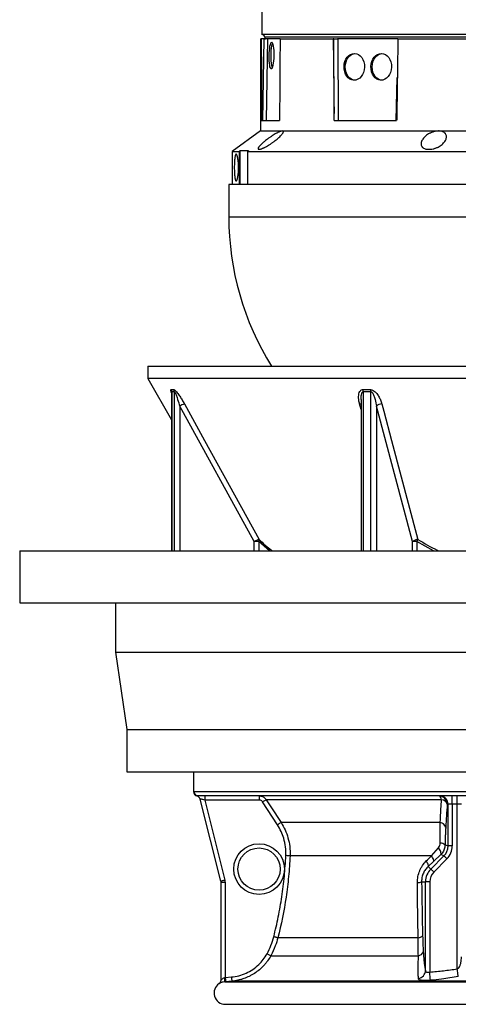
# Model space of a CAD drawing. Header units: millimetres. Extents: x 3097 to 6857, y 401 to 9519.
# Tile 1 of 5: x 3097 to 4655, y 401 to 3896. Entities that reach past the tile are written whole.
import ezdxf

# ---------------------------------------------------------------- set-up
doc = ezdxf.new("R2010")
doc.units = ezdxf.units.MM
doc.header["$LTSCALE"] = 5

msp = doc.modelspace()

# ---------------------------------------------------------------- linework, layer by layer
at = {"color": 7, "linetype": 'Continuous', "lineweight": 25}
for p, q in [((3957.1, 3962.9), (3957.1, 3843.6)), ((3952.1, 3828.6), (3952.1, 3501.1)), ((3952.1, 3828.6), (3955.1, 3828.6)), ((3965, 3828.6), (3955.1, 3828.6)), ((5997.1, 3843.6), (3957.1, 3843.6)), ((3960.9, 3538.6), (3965, 3828.6)), ((3965, 3828.6), (3970, 3828.6)), ((3967.1, 3833.6), (3967.1, 3828.6)), ((4016.9, 3828.6), (3970, 3828.6)), ((3976.6, 3828.6), (3972.5, 3538.6)), ((4021.8, 3828.6), (4016.9, 3828.6)), ((4021.8, 3828.6), (4210.4, 3828.6)), ((4212.9, 3828.6), (4210.4, 3828.6)), ((4213.5, 3562.6), (4212.9, 3828.6)), ((4212.9, 3828.6), (4226, 3828.6)), ((4440.2, 3828.6), (4226, 3828.6)), ((4227, 3828.6), (4227.6, 3538.6)), ((4440.2, 3828.6), (5987, 3828.6)), ((3955.5, 3538.6), (4019.9, 3538.6)), ((4213.8, 3538.6), (4435.8, 3538.6)), ((3952.1, 3501.1), (3852.1, 3428.6)), ((3952.1, 3501.1), (4030.1, 3501.1)), ((4030.1, 3501.1), (4584.8, 3501.1)), ((4584.8, 3501.1), (5369.3, 3501.1)), ((3852.1, 3428.6), (3852.1, 3311.1)), ((3852.1, 3428.6), (3876.9, 3428.6)), ((3876.9, 3428.6), (3880.3, 3431.2)), ((3876.9, 3428.6), (3876.9, 3311.1)), ((3880.3, 3311.1), (3880.3, 3431.2)), ((3910.1, 3431.2), (3906.7, 3428.6)), ((3906.7, 3311.1), (3906.7, 3428.6)), ((3906.7, 3428.6), (6102.1, 3428.6)), ((3945.1, 3436.1), (3949.4, 3436.1)), ((4545.3, 3436.1), (4555.7, 3436.1)), ((3839.6, 3311.1), (3839.6, 3196.5)), ((6114.6, 3311.1), (3839.6, 3311.1)), ((3552.1, 2666.1), (3552.1, 2622.7)), ((3552.1, 2666.1), (5405.6, 2666.1)), ((3552.1, 2622.7), (3636.6, 2476.2)), ((6402.1, 2622.7), (3552.1, 2622.7)), ((3636.6, 2573.3), (3636.6, 2011)), ((3930.3, 2043.6), (3665.2, 2524.7)), ((4309.2, 2548.3), (4309.2, 2011)), ((4492.5, 2043.6), (4364.1, 2524.7)), ((3946.3, 2043.6), (3930.3, 2043.6)), ((4507.1, 2043.6), (4492.5, 2043.6)), ((3097.1, 2011), (3097.1, 1826)), ((3097.1, 2011), (4977.1, 2011)), ((3097.1, 1826), (4977.1, 1826)), ((3437.1, 1826), (3437.1, 1651)), ((3437.1, 1651), (3477.1, 1376)), ((3437.1, 1651), (4977.1, 1651)), ((3477.1, 1376), (3477.1, 1226)), ((3477.1, 1376), (4977.1, 1376)), ((3477.1, 1226), (4977.1, 1226)), ((3714.6, 1226), (3714.6, 1155.3)), ((3714.8, 1155.3), (3715.3, 1156.1)), ((3715.3, 1156.1), (6238.8, 1156.1)), ((3730.1, 1141), (3730.2, 1141.1)), ((6224, 1141), (3730.1, 1141)), ((6223.9, 1141.1), (3730.3, 1141.1)), ((3811.6, 837.9), (3737.6, 1129.8)), ((3754.1, 1141), (3754.1, 1126.1)), ((3947.2, 1126.1), (3754.1, 1126.1)), ((3754.1, 1126.1), (3826.1, 841.6)), ((3947.2, 1141), (3947.2, 1126.1)), ((4012.5, 1038.2), (3959.8, 1119.3)), ((4595, 1127.4), (3972.4, 1127.4)), ((4633.3, 1111.1), (4633.3, 1141)), ((4650.8, 1111.1), (4650.8, 1141)), ((4618.4, 1111.1), (4615.3, 1111.1)), ((4633.3, 1111.1), (4618.4, 1111.1)), ((4618.4, 963.1), (4618.4, 1111.1)), ((4650.8, 1111.1), (4633.3, 1111.1)), ((4633.3, 1111.1), (4633.3, 963.1)), ((4665.6, 1111.1), (4650.8, 1111.1)), ((4650.8, 526.8), (4650.8, 1111.1)), ((4590.4, 1046.4), (4025.1, 1046.4)), ((4559.4, 928.2), (4584.2, 956.5)), ((4607.6, 967.6), (4618.4, 963.1)), ((4633.3, 963.1), (4618.4, 963.1)), ((4559.4, 928.2), (4057.2, 928.2)), ((4557, 881.1), (4603.8, 927.9)), ((4592.6, 932.5), (4566.9, 908.5)), ((4614.3, 917.3), (4567.6, 870.6)), ((4603.8, 927.9), (4592.6, 932.5)), ((4566.9, 908.5), (4547.7, 890.4)), ((4547.7, 890.4), (4557, 881.1)), ((3812.1, 834.2), (3827.1, 834.2)), ((3812.1, 486.9), (3812.1, 834.2)), ((3827.1, 834.2), (3827.1, 496.2)), ((4524.3, 836.1), (4538.4, 836.1)), ((4553.3, 836.1), (4538.4, 836.1)), ((4538.4, 521), (4538.4, 836.1)), ((4553.3, 836.1), (4553.3, 515.5)), ((4512.1, 637), (4013.9, 637)), ((4512.1, 637), (4512.1, 637)), ((3988.8, 573.5), (4512.8, 573.5)), ((3825.4, 495.9), (3827.1, 496.2)), ((3827.1, 496.2), (3849.1, 498.1)), ((3825, 480.9), (3819.3, 480.1)), ((3828.4, 481.2), (3825, 480.9)), ((3825, 480.9), (6129.1, 480.9)), ((3850.4, 483.2), (3828.4, 481.2)), ((6103.7, 483.2), (3850.4, 483.2)), ((3827.2, 401.1), (6126.9, 401.1))]:
    msp.add_line(p, q, dxfattribs=at)
at = {"color": 8, "linetype": 'Continuous', "lineweight": 25}
for p, q in [((5987.1, 3833.6), (3967.1, 3833.6)), ((4434.4, 3538.6), (4438.1, 3691)), ((3839.6, 3196.5), (5319.1, 3196.5)), ((3637.3, 2575.5), (3637.3, 2011)), ((3646.4, 2011), (3646.4, 2575.5)), ((4317.3, 2575.5), (4317.3, 2011)), ((4343.9, 2011), (4343.9, 2575.5)), ((3665.2, 2524.7), (3665.2, 2011)), ((4309.2, 2512.5), (4304, 2532.2)), ((4364.1, 2524.7), (4364.1, 2011)), ((3930.3, 2011), (3930.3, 2043.6)), ((3984.5, 2011), (3946.3, 2043.6)), ((3946.3, 2043.6), (3946.3, 2011)), ((4492.5, 2011), (4492.5, 2043.6)), ((4566.3, 2011), (4507.1, 2043.6)), ((4507.1, 2043.6), (4507.1, 2011)), ((3805.3, 474.4), (3805.3, 474.5))]:
    msp.add_line(p, q, dxfattribs=at)
at = {"color": 7, "linetype": 'Continuous', "lineweight": 25, "flags": 128}
for points in [[(3994.6, 3813.7), (3994, 3812.5), (3992.6, 3808.1), (3991.3, 3802.2), (3990.3, 3795), (3989.5, 3786.8), (3989.1, 3777.9), (3988.9, 3768.6), (3989.1, 3759.3), (3989.5, 3750.4), (3990.3, 3742.2), (3991.3, 3735), (3992.6, 3729.1), (3993.8, 3725.2)], [(4253.2, 3728.6), (4253.9, 3737.9), (4256, 3746.8), (4259.3, 3755), (4263.9, 3762.2), (4269.4, 3768.1), (4275.7, 3772.5), (4282.5, 3775.2), (4287.7, 3776)], [(4349, 3728.6), (4349.7, 3737.9), (4351.7, 3746.8), (4355.1, 3755), (4359.6, 3762.2), (4365.1, 3768.1), (4371.4, 3772.5), (4378.3, 3775.2), (4383.5, 3776)], [(4287.2, 3681.2), (4282.5, 3682), (4275.7, 3684.7), (4269.4, 3689.1), (4263.9, 3695), (4259.3, 3702.2), (4256, 3710.4), (4253.9, 3719.3), (4253.2, 3728.6)], [(4382.9, 3681.2), (4378.3, 3682), (4371.4, 3684.7), (4365.1, 3689.1), (4359.6, 3695), (4355.1, 3702.2), (4351.7, 3710.4), (4349.7, 3719.3), (4349, 3728.6)], [(3681.9, 2532.2), (3696.3, 2506.2), (3753.5, 2402.3), (3947, 2051.1)], [(4383.1, 2532.2), (4390, 2506.2), (4417.7, 2402.3), (4511.3, 2051.1)], [(3754.1, 1126.1), (3750.9, 1126.8), (3747.8, 1127.5), (3744.9, 1128.1), (3742.5, 1128.7), (3740.4, 1129.2), (3738.9, 1129.5), (3738, 1129.7), (3737.6, 1129.8)], [(3972.4, 1127.4), (3972.1, 1127.2), (3971.3, 1126.7), (3970.1, 1125.9), (3968.5, 1124.9), (3966.6, 1123.7), (3964.5, 1122.3), (3962.2, 1120.8), (3959.8, 1119.3)], [(3972.4, 1127.4), (3988.7, 1102.3), (4025.1, 1046.4)], [(4025.1, 1046.4), (4024.8, 1046.2), (4024, 1045.7), (4022.8, 1044.9), (4021.2, 1043.9), (4019.3, 1042.6), (4017.2, 1041.3), (4014.9, 1039.8), (4012.5, 1038.2)], [(4592.6, 932.5), (4593.4, 934.3), (4593.6, 936.6), (4593.2, 939.3), (4592.4, 942.4), (4591, 945.7), (4589.1, 949.2), (4586.9, 952.9), (4584.2, 956.5)], [(4057.2, 928.2), (4056.8, 928.2), (4055.8, 928.3), (4054.4, 928.3), (4052.5, 928.4), (4050.3, 928.5), (4047.8, 928.6), (4045.1, 928.8), (4042.2, 928.9)], [(4547.7, 890.4), (4548.3, 891.8), (4548.4, 893.6), (4548.1, 895.7), (4547.3, 898.1), (4546.2, 900.8), (4544.7, 903.6), (4542.9, 906.7), (4540.8, 909.8)], [(4566.9, 908.5), (4567.4, 909.9), (4567.5, 911.7), (4567.1, 913.8), (4566.3, 916.3), (4565.1, 919), (4563.5, 921.9), (4561.6, 925), (4559.4, 928.2)], [(4614.3, 917.3), (4612.4, 919.3), (4610.5, 921.2), (4608.7, 922.9), (4607.2, 924.5), (4605.8, 925.8), (4604.8, 926.8), (4604.1, 927.5), (4603.8, 927.9)], [(4567.6, 870.6), (4565.6, 872.5), (4563.7, 874.4), (4562, 876.2), (4560.4, 877.7), (4559.1, 879.1), (4558.1, 880.1), (4557.4, 880.8), (4557, 881.1)], [(3826.1, 841.6), (3823.3, 840.9), (3820.6, 840.2), (3818.1, 839.5), (3815.9, 839), (3814, 838.5), (3812.7, 838.2), (3811.9, 838), (3811.6, 837.9)], [(4013.9, 637), (4013.9, 637)], [(3975.7, 580.7), (3978.2, 579.4), (3980.6, 578.1), (3982.8, 576.8), (3984.8, 575.8), (3986.4, 574.9), (3987.7, 574.2), (3988.5, 573.7), (3988.8, 573.5)], [(4654.7, 499.8), (4654.4, 501.8), (4654.1, 504.3), (4653.6, 507.3), (4653.1, 510.7), (4652.6, 514.5), (4652, 518.4), (4651.4, 522.6), (4650.8, 526.8)], [(3827.1, 496.2), (3827.3, 493.3), (3827.6, 490.5), (3827.8, 487.9), (3828, 485.6), (3828.1, 483.8), (3828.3, 482.4), (3828.3, 481.5), (3828.4, 481.2)], [(3849.1, 498.1), (3849.3, 495.2), (3849.6, 492.4), (3849.8, 489.8), (3850, 487.6), (3850.2, 485.7), (3850.3, 484.3), (3850.4, 483.5), (3850.4, 483.2)], [(4555.6, 486.2), (4555.5, 487.6), (4555.3, 489.8), (4555.1, 492.8), (4554.8, 496.5), (4554.5, 500.7), (4554.1, 505.4), (4553.7, 510.4), (4553.3, 515.5)]]:
    msp.add_lwpolyline(points, dxfattribs=at)
at = {"color": 7, "linetype": 'Continuous', "lineweight": 25}
for radius in [90, 75]:
    msp.add_circle((3947.1, 881.1), radius, dxfattribs=at)
for centre, radius, start, end in [((3957.1, 3833.6), 10, 0, 90), ((4839.6, 3196.5), 1000, 180, 212.0331), ((3621.8, 2575.6), 15.5, 359.5953, 28.4906), ((3630.7, 2575.4), 15.6, 0.2669, 29.0051), ((4288, 2576.2), 29.3, 358.7391, 13.5311), ((4314.3, 2575.2), 29.7, 0.6372, 15.3091), ((3695.5, 2479.3), 54.5, 104.4076, 123.7922), ((4382.8, 2505.1), 27, 89.5037, 133.7305), ((3960.8, 1997.8), 55, 104.5498, 123.7415), ((3934.7, 2048.5), 12.6, 337.0076, 11.8805), ((4511.2, 2024.1), 27, 89.6797, 133.7543), ((4369.5, 2125.9), 160.4, 329.1095, 332.184), ((3729.8, 1155.3), 15, 179.9915, 257.0909), ((3730.3, 1156.1), 15, 179.9826, 269.6608), ((3723.1, 1126.1), 15, 14.2173, 77.0968), ((4577.9, 1126.1), 17.1, 4.4743, 60.2896), ((4585.3, 1111.1), 30, 359.9033, 85.0517), ((4588.4, 1111.1), 30, 359.9033, 85.0517), ((4592.5, 1103.6), 24, 18.2743, 84.1516), ((4587.5, 1022.9), 23.7, 17.6065, 83.0024), ((4591.2, 944.8), 28.1, 54.1164, 92.1767), ((4602.1, 836.1), 63.7, 135, 180), ((3797.1, 834.2), 30, 0, 14.2173), ((4602.1, 836.1), 48.8, 135, 180), ((3797.1, 834.2), 15, 0, 14.2173), ((4510.2, 864), 31.2, 268.555, 296.8272), ((4509.7, 595.2), 21.9, 278.1536, 340.5886), ((3791.1, 489.3), 34.9, 346.2038, 10.92), ((4508.4, 522.5), 30, 278.4867, 357.2381), ((3827.2, 441.1), 40, 123.2135, 270), ((3797.1, 487.1), 15, 303.1838, 0.004), ((3797.1, 486.9), 15, 336.5105, 360)]:
    msp.add_arc(centre, radius, start, end, dxfattribs=at)
at = {"color": 8, "linetype": 'Continuous', "lineweight": 25}
for centre, radius, start, end in [((4304.2, 2517.8), 14.3, 69.5424, 90.9153), ((3980.9, 2010.2), 10.9, 4.2334, 14.1474), ((4468.4, 2061), 121.6, 335.6984, 336.6591), ((3797.1, 486.9), 15, 303.54, 336.5101)]:
    msp.add_arc(centre, radius, start, end, dxfattribs=at)
at = {"color": 7, "linetype": 'Continuous', "lineweight": 25}
for centre, major_axis, ratio, start_param, end_param in [((4977.1, -1900.4), (-178, 58722.2), 0.01719, 1.473028, 1.477989), ((4977.1, -7629.4), (178, 58722.2), 0.01719, 1.374467, 1.379499), ((4977.1, -4764.9), (-785.3, 58722.2), 0.011218, 1.423777, 1.428354), ((4977.1, -4764.9), (785.3, 58722.2), 0.011218, 1.424077, 1.428654), ((4568, 963.3), (46.5, -19.3), 0.992899, 5.892062, 6.674309), ((4568, 963.3), (-60.3, 25), 0.995546, 2.750469, 3.532716)]:
    msp.add_ellipse(centre, major_axis=major_axis, ratio=ratio, start_param=start_param, end_param=end_param, dxfattribs=at)
for centre, major_axis, ratio in [((3991.2, 3768.6), (0.8, 47.5), 0.173595), ((4285.3, 3728.6), (1.3, 47.5), 0.765811), ((4381, 3728.6), (1.3, 47.5), 0.765811)]:
    msp.add_ellipse(centre, major_axis=major_axis, ratio=ratio, dxfattribs=at)
for points, knots in [([(4213.8, 3538.6), (4213.7, 3545.3), (4213.6, 3551.9), (4213.6, 3558.6), (4213.5, 3559.9), (4213.5, 3561.3), (4213.5, 3562.6)], [0, 0, 0, 0, 0.004, 0.004, 0.004, 0.004807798, 0.004807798, 0.004807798, 0.004807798]), ([(4436.2, 3562.6), (4436.1, 3556), (4436, 3549.3), (4435.9, 3542.6), (4435.9, 3541.3), (4435.9, 3539.9), (4435.8, 3538.6)], [0, 0, 0, 0, 0.004, 0.004, 0.004, 0.004807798, 0.004807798, 0.004807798, 0.004807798]), ([(4030.1, 3501.1), (4028.9, 3501.1), (4027.3, 3500.8), (4024.7, 3500.1), (4023.7, 3499.8), (4021.7, 3499.1), (4020.6, 3498.6), (4018.4, 3497.7), (4017.3, 3497.2), (4014.9, 3496.1), (4013.7, 3495.5), (4011.2, 3494.2), (4009.9, 3493.5), (4007.4, 3492.1), (4006.1, 3491.4), (4002.1, 3489.1), (3999.5, 3487.5), (3994.2, 3484.2), (3991.5, 3482.4), (3986.2, 3478.8), (3983.6, 3477), (3978.5, 3473.3), (3976, 3471.4), (3971.2, 3467.7), (3968.8, 3465.9), (3965.5, 3463.1), (3964.3, 3462.2), (3962.2, 3460.3), (3961.1, 3459.4), (3958.1, 3456.7), (3956.2, 3455), (3952.7, 3451.6), (3951.1, 3450), (3949, 3447.6), (3948.3, 3446.8), (3947.1, 3445.4), (3946.6, 3444.7), (3945.6, 3443.3), (3945.2, 3442.7), (3944.5, 3441.4), (3944.2, 3440.8), (3943.5, 3439.2), (3943.4, 3438.3), (3943.7, 3437.3), (3943.8, 3436.9), (3944.3, 3436.4), (3944.7, 3436.2), (3945.1, 3436.1)], [0, 0, 0, 0, 0.0625, 0.0625, 0.09375, 0.09375, 0.125, 0.125, 0.15625, 0.15625, 0.1875, 0.1875, 0.21875, 0.21875, 0.25, 0.25, 0.3125, 0.3125, 0.375, 0.375, 0.4375, 0.4375, 0.5, 0.5, 0.5625, 0.5625, 0.59375, 0.59375, 0.625, 0.625, 0.6875, 0.6875, 0.75, 0.75, 0.78125, 0.78125, 0.8125, 0.8125, 0.84375, 0.84375, 0.875, 0.875, 0.9375, 0.9375, 0.96875, 0.96875, 1, 1, 1, 1]), ([(3949.4, 3436.1), (3951, 3436.4), (3952.9, 3436.9), (3955.9, 3437.9), (3957, 3438.4), (3959.3, 3439.3), (3960.5, 3439.8), (3962.9, 3440.8), (3964.1, 3441.4), (3966.6, 3442.6), (3967.9, 3443.3), (3971.8, 3445.3), (3974.5, 3446.8), (3979.9, 3449.9), (3982.6, 3451.6), (3987.9, 3455), (3990.6, 3456.8), (3994.5, 3459.5), (3995.8, 3460.4), (3998.4, 3462.2), (3999.6, 3463.2), (4003.3, 3465.9), (4005.7, 3467.8), (4010.4, 3471.5), (4012.6, 3473.4), (4016.8, 3477.1), (4018.8, 3478.9), (4022.5, 3482.4), (4024.2, 3484.2), (4027.2, 3487.5), (4028.6, 3489.1), (4030.2, 3491.4), (4030.8, 3492.1), (4031.7, 3493.5), (4032, 3494.2), (4033, 3496.1), (4033.4, 3497.2), (4033.5, 3498.6), (4033.5, 3499.1), (4033.2, 3499.8), (4033, 3500.1), (4032.5, 3500.6), (4032.1, 3500.8), (4031.2, 3501), (4030.7, 3501.1), (4030.1, 3501.1)], [0, 0, 0, 0, 0.0625, 0.0625, 0.09375, 0.09375, 0.125, 0.125, 0.15625, 0.15625, 0.1875, 0.1875, 0.25, 0.25, 0.3125, 0.3125, 0.375, 0.375, 0.40625, 0.40625, 0.4375, 0.4375, 0.5, 0.5, 0.5625, 0.5625, 0.625, 0.625, 0.6875, 0.6875, 0.75, 0.75, 0.78125, 0.78125, 0.8125, 0.8125, 0.875, 0.875, 0.90625, 0.90625, 0.9375, 0.9375, 0.96875, 0.96875, 1, 1, 1, 1]), ([(4584.8, 3501.1), (4581.9, 3501.1), (4578.8, 3500.8), (4574.2, 3500.1), (4572.6, 3499.8), (4569.5, 3499.1), (4568, 3498.6), (4564.9, 3497.7), (4563.4, 3497.2), (4560.4, 3496.1), (4559, 3495.5), (4556.1, 3494.2), (4554.7, 3493.5), (4552, 3492.1), (4550.7, 3491.4), (4546.8, 3489.1), (4544.4, 3487.5), (4540, 3484.2), (4537.9, 3482.4), (4534.1, 3478.8), (4532.5, 3477), (4529.4, 3473.3), (4528.1, 3471.4), (4525.9, 3467.7), (4525, 3465.8), (4523.9, 3463.1), (4523.6, 3462.2), (4523.1, 3460.3), (4523, 3459.4), (4522.5, 3456.7), (4522.5, 3455), (4522.9, 3451.6), (4523.3, 3450), (4524.4, 3447.6), (4524.8, 3446.8), (4525.8, 3445.4), (4526.3, 3444.7), (4527.5, 3443.3), (4528.2, 3442.7), (4529.7, 3441.4), (4530.6, 3440.8), (4533.3, 3439.2), (4535.3, 3438.3), (4538.7, 3437.2), (4540, 3436.9), (4542.5, 3436.4), (4543.9, 3436.2), (4545.3, 3436.1)], [0, 0, 0, 0, 0.0625, 0.0625, 0.09375, 0.09375, 0.125, 0.125, 0.15625, 0.15625, 0.1875, 0.1875, 0.21875, 0.21875, 0.25, 0.25, 0.3125, 0.3125, 0.375, 0.375, 0.4375, 0.4375, 0.5, 0.5, 0.5625, 0.5625, 0.59375, 0.59375, 0.625, 0.625, 0.6875, 0.6875, 0.75, 0.75, 0.78125, 0.78125, 0.8125, 0.8125, 0.84375, 0.84375, 0.875, 0.875, 0.9375, 0.9375, 0.96875, 0.96875, 1, 1, 1, 1]), ([(4555.7, 3436.1), (4558.8, 3436.4), (4561.9, 3436.9), (4566.6, 3437.9), (4568.1, 3438.4), (4571.2, 3439.3), (4572.7, 3439.8), (4575.6, 3440.8), (4577.1, 3441.4), (4579.9, 3442.6), (4581.3, 3443.3), (4585.4, 3445.3), (4588, 3446.8), (4592.8, 3449.9), (4595, 3451.6), (4599.1, 3455), (4600.9, 3456.8), (4603.4, 3459.5), (4604.2, 3460.4), (4605.6, 3462.2), (4606.3, 3463.2), (4608.2, 3465.9), (4609.2, 3467.8), (4610.9, 3471.5), (4611.6, 3473.4), (4612.4, 3477.1), (4612.6, 3478.9), (4612.6, 3482.4), (4612.3, 3484.2), (4611.3, 3487.5), (4610.5, 3489.1), (4609, 3491.4), (4608.5, 3492.1), (4607.2, 3493.5), (4606.5, 3494.2), (4604.1, 3496.1), (4602.3, 3497.2), (4599.2, 3498.6), (4598, 3499.1), (4595.7, 3499.8), (4594.4, 3500.1), (4591.9, 3500.6), (4590.5, 3500.8), (4587.7, 3501), (4586.3, 3501.1), (4584.8, 3501.1)], [0, 0, 0, 0, 0.0625, 0.0625, 0.09375, 0.09375, 0.125, 0.125, 0.15625, 0.15625, 0.1875, 0.1875, 0.25, 0.25, 0.3125, 0.3125, 0.375, 0.375, 0.40625, 0.40625, 0.4375, 0.4375, 0.5, 0.5, 0.5625, 0.5625, 0.625, 0.625, 0.6875, 0.6875, 0.75, 0.75, 0.78125, 0.78125, 0.8125, 0.8125, 0.875, 0.875, 0.90625, 0.90625, 0.9375, 0.9375, 0.96875, 0.96875, 1, 1, 1, 1]), ([(3859.3, 3371.1), (3859.3, 3374.3), (3859.3, 3377.4), (3859.4, 3381.9), (3859.5, 3383.5), (3859.6, 3386.5), (3859.7, 3387.9), (3859.9, 3392.3), (3860, 3395), (3860.4, 3398.9), (3860.5, 3400.2), (3860.7, 3402.6), (3860.9, 3403.7), (3861.3, 3407), (3861.6, 3409), (3862.1, 3411.6), (3862.3, 3412.4), (3862.7, 3413.8), (3863.1, 3415.1), (3863.5, 3416.2), (3863.9, 3417), (3864.1, 3417.4), (3864.8, 3418.3), (3865.3, 3418.6), (3866.2, 3418.6), (3866.8, 3418.3), (3867.8, 3417.1), (3868.3, 3416.2), (3869, 3414.4), (3869.3, 3413.7), (3869.7, 3412.3), (3870, 3411.5), (3870.7, 3408.9), (3871.1, 3407), (3872, 3402.6), (3872.3, 3400.2), (3872.8, 3396.3), (3873, 3395), (3873.3, 3392.2), (3873.4, 3390.8), (3873.8, 3386.5), (3874, 3383.5), (3874.2, 3377.4), (3874.3, 3374.2), (3874.3, 3368), (3874.2, 3364.9), (3874, 3360.3), (3874, 3358.7), (3873.8, 3355.8), (3873.6, 3352.8), (3873.3, 3350), (3873, 3347.3), (3872.8, 3345.9), (3872.3, 3342), (3872, 3339.6), (3871.1, 3335.3), (3870.7, 3333.3), (3869.7, 3329.9), (3869.3, 3328.4), (3868.5, 3326.6), (3868.3, 3326.1), (3867.8, 3325.2), (3867.5, 3324.8), (3866.8, 3323.9), (3866.3, 3323.6), (3865.3, 3323.6), (3864.8, 3323.9), (3864.1, 3324.8), (3863.9, 3325.1), (3863.5, 3326), (3863.3, 3326.5), (3862.7, 3328.3), (3862.3, 3329.8), (3861.6, 3333.2), (3861.3, 3335.2), (3860.7, 3339.5), (3860.5, 3341.9), (3860.2, 3345.8), (3860.1, 3347.2), (3859.9, 3349.9), (3859.8, 3351.3), (3859.6, 3355.6), (3859.5, 3358.6), (3859.3, 3364.8), (3859.3, 3367.9), (3859.3, 3371.1)], [0, 0, 0, 0, 0.03125, 0.03125, 0.046875, 0.046875, 0.0625, 0.0625, 0.09375, 0.09375, 0.109375, 0.109375, 0.125, 0.125, 0.15625, 0.15625, 0.171875, 0.171875, 0.1875, 0.203125, 0.203125, 0.21875, 0.21875, 0.25, 0.25, 0.28125, 0.28125, 0.3125, 0.3125, 0.328125, 0.328125, 0.34375, 0.34375, 0.375, 0.375, 0.40625, 0.40625, 0.421875, 0.421875, 0.4375, 0.4375, 0.46875, 0.46875, 0.5, 0.5, 0.53125, 0.53125, 0.546875, 0.546875, 0.5625, 0.578125, 0.578125, 0.59375, 0.59375, 0.625, 0.625, 0.65625, 0.65625, 0.6875, 0.6875, 0.703125, 0.703125, 0.71875, 0.71875, 0.75, 0.75, 0.78125, 0.78125, 0.796875, 0.796875, 0.8125, 0.8125, 0.84375, 0.84375, 0.875, 0.875, 0.90625, 0.90625, 0.921875, 0.921875, 0.9375, 0.9375, 0.96875, 0.96875, 1, 1, 1, 1]), ([(3635.5, 2583), (3637, 2582.9), (3639.9, 2582.8), (3642.9, 2582.9), (3644.4, 2583)], [0, 0, 0, 0, 0.5, 1, 1, 1, 1]), ([(3636.6, 2573.8), (3636.6, 2573.8), (3636.6, 2573.9), (3636.6, 2573.5), (3636.6, 2573.3)], [0, 0, 0, 0, 0.318576, 1, 1, 1, 1]), ([(3644.4, 2583), (3645, 2582.9), (3646.3, 2582.6), (3649.7, 2579.8), (3655.6, 2573.4), (3663.4, 2562.7), (3671.8, 2549.8), (3677.9, 2539.5), (3681.1, 2533.7), (3681.9, 2532.2)], [0, 0, 0, 0, 0.074945, 0.149646, 0.277868, 0.503914, 0.715826, 0.928129, 1, 1, 1, 1]), ([(3646.4, 2575.5), (3646.5, 2575.5), (3646.9, 2575.4), (3647.7, 2574.5), (3649.2, 2572), (3652.2, 2565.3), (3657.5, 2550.7), (3662, 2536.3), (3664.8, 2526.2), (3665.2, 2524.7)], [0, 0, 0, 0, 0.028396, 0.048643, 0.104934, 0.220258, 0.452758, 0.919628, 1, 1, 1, 1]), ([(4304, 2532.2), (4303, 2536.6), (4300.9, 2545.3), (4300.3, 2557.4), (4301.4, 2568), (4304.2, 2575.8), (4308.6, 2580.8), (4312.7, 2582.9), (4315.6, 2583), (4316.5, 2583)], [0, 0, 0, 0, 0.212015, 0.423779, 0.593559, 0.763857, 0.861196, 0.95925, 1, 1, 1, 1]), ([(4342.9, 2583), (4344.5, 2582.9), (4347.8, 2582.6), (4353.8, 2579.8), (4362, 2573.4), (4370.2, 2562.7), (4377.1, 2549.8), (4381, 2539.5), (4382.7, 2533.7), (4383.1, 2532.2)], [0, 0, 0, 0, 0.074945, 0.149646, 0.277868, 0.503914, 0.715826, 0.92813, 1, 1, 1, 1]), ([(4343.9, 2575.5), (4344.4, 2575.5), (4345.3, 2575.4), (4347, 2574.5), (4349.7, 2572), (4353.8, 2565.3), (4359.4, 2550.7), (4362.5, 2536.3), (4363.9, 2526.2), (4364.1, 2524.7)], [0, 0, 0, 0, 0.0283957, 0.0486435, 0.1049333, 0.2202575, 0.452758, 0.9196282, 1, 1, 1, 1]), ([(3730.2, 1141.1), (3729.2, 1141), (3727.2, 1140.8), (3726.7, 1140.8), (3726.5, 1140.7)], [0, 0, 0, 0, 0.49455, 1, 1, 1, 1]), ([(3959.8, 1119.3), (3958.8, 1120.6), (3956.7, 1123.2), (3952.1, 1125.6), (3948.8, 1125.9), (3947.2, 1126.1)], [0, 0, 0, 0, 0.339033, 0.678042, 1, 1, 1, 1]), ([(3949.8, 1141), (3952.3, 1140.6), (3958.1, 1139.6), (3966.3, 1135.1), (3970.4, 1129.9), (3972.4, 1127.4)], [0, 0, 0, 0, 0.278491, 0.648872, 1, 1, 1, 1]), ([(4590.4, 1046.4), (4591.3, 1062.5), (4592.8, 1089.5), (4594.4, 1116.5), (4595, 1127.4)], [0, 0, 0, 0, 0.597375, 1, 1, 1, 1]), ([(4042.2, 928.9), (4042.2, 939.2), (4042.2, 960), (4035.8, 988.9), (4026.1, 1015.4), (4017.1, 1030.6), (4012.5, 1038.2)], [0, 0, 0, 0, 0.26675, 0.541241, 0.768273, 1, 1, 1, 1]), ([(4025.1, 1046.4), (4030.2, 1037.7), (4040.4, 1020.4), (4050.6, 991.7), (4057.2, 960.8), (4057.2, 939.4), (4057.2, 928.2)], [0, 0, 0, 0, 0.24194, 0.483882, 0.731539, 1, 1, 1, 1]), ([(4590.1, 972.9), (4590.1, 982.9), (4590.2, 1003.2), (4590.3, 1027.7), (4590.4, 1041.4), (4590.4, 1046.4)], [0, 0, 0, 0, 0.383544, 0.778092, 1, 1, 1, 1]), ([(4610.1, 1030.1), (4609.8, 1025.4), (4609.5, 1020.6), (4609, 1010.6), (4608.8, 1005.5), (4608.1, 989.8), (4607.8, 978.9), (4607.6, 967.6)], [0, 0, 0, 0, 0.25, 0.25, 0.5, 0.5, 1, 1, 1, 1]), ([(4584.2, 956.5), (4584.8, 957.3), (4586.9, 959.8), (4589.5, 965.3), (4589.9, 970.3), (4590.1, 972.9)], [0, 0, 0, 0, 0.1695072, 0.5753497, 1, 1, 1, 1]), ([(4607.6, 967.6), (4607, 962.1), (4605.9, 951.3), (4599.3, 939.6), (4594.1, 934.2), (4592.6, 932.5)], [0, 0, 0, 0, 0.419792, 0.826808, 1, 1, 1, 1]), ([(3999.4, 640.8), (4005, 664.3), (4016.3, 711.4), (4028.6, 783.2), (4037.8, 855.7), (4040.7, 904.5), (4042.2, 928.9)], [0, 0, 0, 0, 0.248719, 0.497438, 0.748719, 1, 1, 1, 1]), ([(4057.2, 928.2), (4056.1, 903.6), (4054.3, 879.1), (4049.5, 830.2), (4046.5, 805.8), (4035.7, 732.9), (4026, 684.7), (4013.9, 637)], [0, 0, 0, 0, 0.25, 0.25, 0.5, 0.5, 1, 1, 1, 1]), ([(4509.4, 832.7), (4509.4, 836.4), (4509.6, 840), (4510.2, 847.2), (4510.7, 850.8), (4512.8, 861.5), (4514.9, 868.4), (4518.9, 878.3), (4520.4, 881.5), (4523.8, 887.8), (4525.6, 890.8), (4531.5, 899.6), (4535.9, 904.9), (4540.8, 909.8)], [0, 0, 0, 0, 0.125, 0.125, 0.25, 0.25, 0.5, 0.5, 0.625, 0.625, 0.75, 0.75, 1, 1, 1, 1]), ([(4547.7, 890.4), (4544.2, 887.2), (4541, 883.6), (4536.7, 877.7), (4535.3, 875.6), (4532.8, 871.2), (4531.6, 868.9), (4529.5, 864.2), (4528.6, 861.8), (4527, 856.9), (4526.3, 854.3), (4525.2, 849.1), (4524.9, 846.5), (4524.4, 841.3), (4524.3, 838.7), (4524.3, 836.1)], [0, 0, 0, 0, 0.25, 0.25, 0.375, 0.375, 0.5, 0.5, 0.625, 0.625, 0.75, 0.75, 0.875, 0.875, 1, 1, 1, 1]), ([(4512.1, 637), (4511.8, 656.3), (4511, 698), (4510.1, 763.3), (4509.7, 809.6), (4509.4, 832.7)], [0, 0, 0, 0, 0.299381, 0.649149, 1, 1, 1, 1]), ([(4013.9, 637), (4011.2, 627.4), (4004.9, 605.4), (3994.6, 585), (3988.8, 573.5)], [0, 0, 0, 0, 0.439216, 1, 1, 1, 1]), ([(4013.9, 637), (4013.7, 637.1), (4013.2, 637.2), (4010.4, 637.9), (4006.6, 638.9), (4002.9, 639.8), (4000.5, 640.5), (3999.7, 640.7), (3999.4, 640.8)], [0, 0, 0, 0, 0.222383, 0.444765, 0.667148, 0.889536, 0.957787, 1, 1, 1, 1]), ([(4512.1, 637), (4515, 637.7), (4520.6, 638.9), (4525.8, 641.5), (4527.7, 643.4), (4528, 644.3), (4528, 644.5)], [0, 0, 0, 0, 0.336816, 0.673636, 0.958935, 1, 1, 1, 1]), ([(4512.8, 573.5), (4512.7, 582.2), (4512.4, 599.6), (4512.2, 621.3), (4512.1, 634), (4512.1, 637)], [0, 0, 0, 0, 0.4297023, 0.8652409, 1, 1, 1, 1]), ([(4528, 644.5), (4528.3, 634.7), (4528.9, 614.9), (4529.9, 597), (4530.3, 587.9)], [0, 0, 0, 0, 0.495067, 1, 1, 1, 1]), ([(3849.1, 498.1), (3857.9, 499.3), (3875.8, 501.7), (3901.2, 511), (3925.1, 524.2), (3945.5, 540.6), (3962.8, 559.6), (3971.4, 573.6), (3975.7, 580.7)], [0, 0, 0, 0, 0.169319, 0.343545, 0.512864, 0.687098, 0.84169, 1, 1, 1, 1]), ([(3988.8, 573.5), (3985.4, 567.2), (3981.5, 561.1), (3975.2, 552.3), (3973, 549.5), (3968.4, 543.9), (3966.1, 541.2), (3953.9, 528.1), (3943, 518.9), (3927.9, 509), (3924.8, 507.2), (3918.6, 503.6), (3915.4, 501.9), (3905.8, 497.2), (3899.2, 494.5), (3889.1, 491), (3885.7, 489.9), (3878.8, 488), (3875.3, 487.1), (3864.7, 484.9), (3857.6, 483.8), (3850.4, 483.2)], [0, 0, 0, 0, 0.125, 0.125, 0.1875, 0.1875, 0.25, 0.25, 0.5, 0.5, 0.5625, 0.5625, 0.625, 0.625, 0.75, 0.75, 0.8125, 0.8125, 0.875, 0.875, 1, 1, 1, 1]), ([(4512.8, 492.8), (4512.8, 496.8), (4512.7, 505), (4512.6, 523.6), (4512.7, 546.2), (4512.8, 564.3), (4512.8, 573.5)], [0, 0, 0, 0, 0.252897, 0.513258, 0.752706, 1, 1, 1, 1]), ([(4530.3, 587.9), (4530.8, 579.7), (4531.3, 572.2), (4532.2, 561.9), (4532.5, 558.6), (4533, 553.9), (4533.2, 552.4), (4533.5, 549.4), (4533.7, 547.9), (4534.5, 540.9), (4535.3, 535.9), (4536.8, 527.5), (4537.5, 523.9), (4538.4, 521)], [0, 0, 0, 0, 0.25, 0.25, 0.375, 0.375, 0.4375, 0.4375, 0.5, 0.5, 0.75, 0.75, 1, 1, 1, 1]), ([(4650.8, 526.8), (4652.2, 527.6), (4654.2, 528.7), (4657.9, 532.4), (4661.5, 538.8), (4664.9, 551.8), (4665.4, 562.4), (4665.8, 569.3)], [0, 0, 0, 0, 0.099851, 0.136277, 0.3274, 0.564602, 1, 1, 1, 1]), ([(4553.3, 515.5), (4569.6, 517), (4602.2, 520), (4634.6, 524.5), (4650.8, 526.8)], [0, 0, 0, 0, 0.499704, 1, 1, 1, 1]), ([(3812.1, 486.9), (3812.2, 487), (3812.4, 487.2), (3814, 489.2), (3817, 492), (3821.1, 494.8), (3824.3, 495.6), (3825.4, 495.9)], [0, 0, 0, 0, 0.161114, 0.320726, 0.583935, 0.855402, 1, 1, 1, 1]), ([(4555.6, 486.2), (4550.6, 485.8), (4541.3, 485.2), (4532.3, 485.4), (4524.5, 485.9), (4517.5, 487), (4513.3, 489.5), (4512.9, 491.9), (4512.8, 492.8)], [0, 0, 0, 0, 0.213476, 0.393319, 0.425234, 0.644027, 0.875322, 1, 1, 1, 1]), ([(4538.4, 521), (4538.5, 520.3), (4538.7, 518.4), (4540.4, 516.2), (4543.8, 515), (4548.4, 514.7), (4551.6, 515.2), (4553.3, 515.5)], [0, 0, 0, 0, 0.1337568, 0.3663004, 0.5809144, 0.7897325, 1, 1, 1, 1]), ([(4654.7, 499.8), (4635, 496.5), (4602.1, 491), (4568.9, 487.5), (4555.6, 486.2)], [0, 0, 0, 0, 0.5983665, 1, 1, 1, 1])]:
    msp.add_open_spline(points, degree=3, knots=knots, dxfattribs=at)
for points in [[(3880.3, 3431.2), (3890.3, 3432.6), (3900.2, 3432.6), (3910.1, 3431.2)], [(3646.4, 2575.5), (3644.9, 2575.4), (3641.8, 2575.3), (3638.8, 2575.4), (3637.3, 2575.5)], [(4316.5, 2583), (4325.3, 2582.8), (4334.1, 2582.8), (4342.9, 2583)], [(4343.9, 2575.5), (4339.5, 2575.4), (4330.6, 2575.3), (4321.7, 2575.4), (4317.3, 2575.5)], [(3947, 2051.1), (3961.5, 2037.5), (3976.4, 2024.7), (3991.5, 2012.9)], [(4511.3, 2051.1), (4533.7, 2037.5), (4556.6, 2024.7), (4580, 2012.9)], [(4615.3, 1111.1), (4613.6, 1084), (4611.8, 1057), (4610.1, 1030.1)], [(4540.8, 909.8), (4547, 915.9), (4553.2, 922), (4559.4, 928.2)], [(4524.3, 836.1), (4525.1, 771.1), (4526.3, 707.2), (4528, 644.5)], [(3975.7, 580.7), (3980.9, 590.2), (3990, 609.8), (3996.7, 630.3), (3999.4, 640.8)]]:
    msp.add_open_spline(points, degree=3, dxfattribs=at)
at = {"color": 8, "linetype": 'Continuous', "lineweight": 25}
for points, knots in [([(3636.6, 2571.1), (3635.9, 2573.1), (3634.6, 2576.7), (3633.9, 2580.8), (3634.3, 2582.9), (3635.2, 2583), (3635.5, 2583)], [0, 0, 0, 0, 0.312129, 0.595671, 0.881297, 1, 1, 1, 1]), ([(3636.7, 2573.3), (3636.7, 2573.7), (3636.7, 2574.6), (3636.9, 2575.4), (3637.2, 2575.5), (3637.3, 2575.5)], [0, 0, 0, 0, 0.351396, 0.716843, 1, 1, 1, 1]), ([(4309.4, 2548.5), (4309.3, 2549.2), (4309, 2553.2), (4309.7, 2560.2), (4311, 2567.8), (4312.9, 2572.5), (4314.5, 2574.5), (4315.9, 2575.4), (4316.9, 2575.5), (4317.3, 2575.5)], [0, 0, 0, 0, 0.067276, 0.385102, 0.682036, 0.830616, 0.896612, 0.954865, 1, 1, 1, 1]), ([(3993.6, 2011), (3993.4, 2011.2), (3992.7, 2012), (3992, 2012.5), (3991.5, 2012.9)], [0, 0, 0, 0, 0.263672, 1, 1, 1, 1]), ([(4583, 2011), (4582.8, 2011.2), (4581.9, 2012), (4580.8, 2012.5), (4580, 2012.9)], [0, 0, 0, 0, 0.263672, 1, 1, 1, 1]), ([(3819.3, 480.1), (3819.3, 480.1), (3817, 479.7), (3812.7, 478), (3807.7, 475.8), (3805.6, 474.5), (3805.4, 474.4), (3805.3, 474.4)], [0, 0, 0, 0, 0.000124, 0.231227, 0.544746, 0.864578, 1, 1, 1, 1])]:
    msp.add_open_spline(points, degree=3, knots=knots, dxfattribs=at)

doc.saveas('drawing.dxf')
